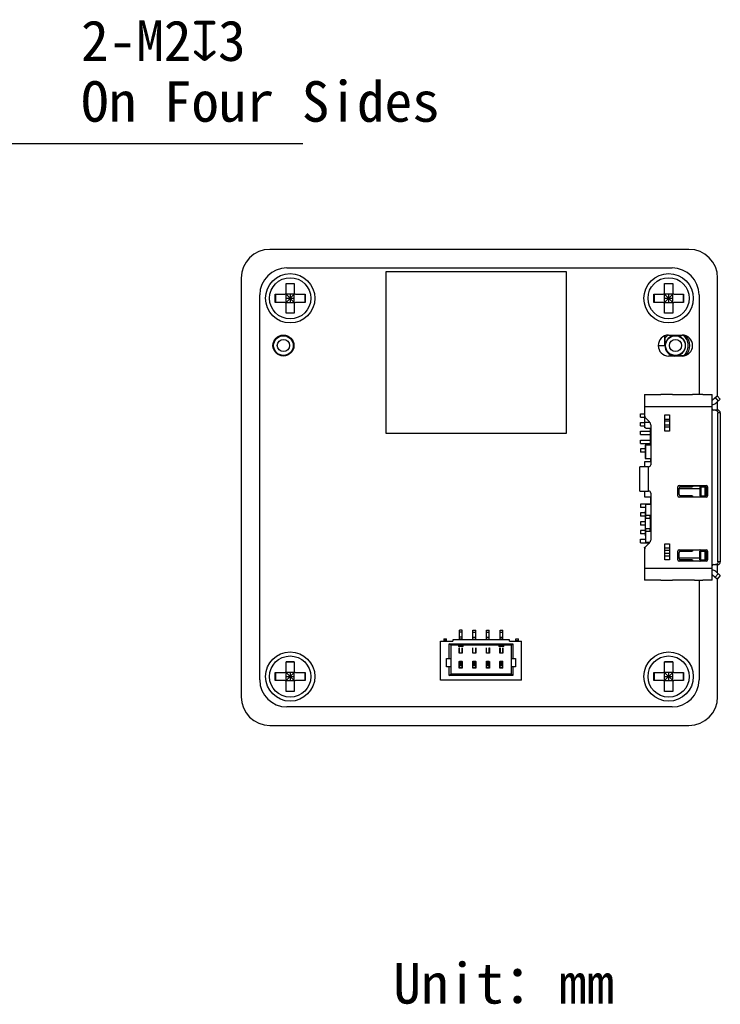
# Model space of a CAD drawing. Header units: millimetres. Extents: x 0 to 559, y 0 to 432.
# Tile 3 of 3: x 211 to 263, y 250 to 323. Entities that reach past the tile are written whole.
import ezdxf

# ---------------------------------------------------------------- set-up
doc = ezdxf.new("R2010")
doc.units = ezdxf.units.MM
doc.header["$LTSCALE"] = 30.734
for name, color, linetype in [('20_ALL_FEATURES', 7, 'CONTINUOUS'), ('50_ALL_DETAILS', 7, 'CONTINUOUS'), ('51__DRAFT_DIMS', 7, 'CONTINUOUS')]:
    doc.layers.add(name, color=color, linetype=linetype)
doc.styles.get("Standard").update_dxf_attribs({"font": 'simfang.ttf'})

msp = doc.modelspace()

# ---------------------------------------------------------------- linework, layer by layer
at = {"layer": '20_ALL_FEATURES'}
for p, q in [((260.68266, 305.95146), (229.68266, 305.95146)), ((230.93266, 304.57928), (259.43266, 304.57928)), ((238.28834, 292.32089), (238.28834, 304.32086)), ((238.28834, 304.32086), (251.58828, 304.32086)), ((251.58828, 304.32086), (251.58828, 292.32089)), ((227.56047, 303.82928), (227.56047, 272.82928)), ((230.88266, 302.72928), (230.88266, 303.42928)), ((230.88266, 303.42928), (231.48266, 303.42928)), ((231.48266, 303.40672), (230.88266, 303.40672)), ((231.48266, 303.42928), (231.48266, 302.72928)), ((258.88266, 302.72928), (258.88266, 303.42928)), ((258.88266, 303.42928), (259.48266, 303.42928)), ((259.48266, 303.40672), (258.88266, 303.40672)), ((259.48266, 303.42928), (259.48266, 302.72928)), ((262.80484, 295.07544), (262.80484, 303.82928)), ((228.93266, 274.07928), (228.93266, 302.57928)), ((230.08266, 302.02928), (230.08266, 302.62928)), ((230.08266, 302.62928), (230.78266, 302.62928)), ((230.10522, 302.62928), (230.10522, 302.02928)), ((230.85337, 301.99999), (231.51195, 302.65857)), ((231.51195, 301.99999), (230.85337, 302.65857)), ((230.88266, 302.02928), (230.88266, 302.62928)), ((231.48266, 302.62928), (230.88266, 302.62928)), ((231.18266, 302.62928), (231.18266, 302.02928)), ((231.48266, 302.02928), (231.48266, 302.62928)), ((231.58266, 302.62928), (232.28266, 302.62928)), ((232.2601, 302.62928), (232.2601, 302.02928)), ((232.28266, 302.62928), (232.28266, 302.02928)), ((258.08266, 302.02928), (258.08266, 302.62928)), ((258.08266, 302.62928), (258.78266, 302.62928)), ((258.10522, 302.62928), (258.10522, 302.02928)), ((258.85337, 301.99999), (259.51195, 302.65857)), ((259.51195, 301.99999), (258.85337, 302.65857)), ((258.88266, 302.02928), (258.88266, 302.62928)), ((259.48266, 302.62928), (258.88266, 302.62928)), ((259.18266, 302.62928), (259.18266, 302.02928)), ((259.48266, 302.02928), (259.48266, 302.62928)), ((259.58266, 302.62928), (260.28266, 302.62928)), ((260.2601, 302.62928), (260.2601, 302.02928)), ((260.28266, 302.62928), (260.28266, 302.02928)), ((261.43266, 302.57928), (261.43266, 295.20071)), ((230.78266, 302.02928), (230.08266, 302.02928)), ((230.88266, 302.32928), (231.48266, 302.32928)), ((230.88266, 302.02928), (231.48266, 302.02928)), ((230.88266, 301.22928), (230.88266, 301.92928)), ((231.48266, 301.92928), (231.48266, 301.22928)), ((232.28266, 302.02928), (231.58266, 302.02928)), ((258.78266, 302.02928), (258.08266, 302.02928)), ((258.88266, 302.32928), (259.48266, 302.32928)), ((258.88266, 302.02928), (259.48266, 302.02928)), ((258.88266, 301.22928), (258.88266, 301.92928)), ((259.48266, 301.92928), (259.48266, 301.22928)), ((260.28266, 302.02928), (259.58266, 302.02928)), ((230.88266, 301.25184), (231.48266, 301.25184)), ((231.48266, 301.22928), (230.88266, 301.22928)), ((258.88266, 301.25184), (259.48266, 301.25184)), ((259.48266, 301.22928), (258.88266, 301.22928)), ((259.18266, 299.60428), (260.18266, 299.60428)), ((231.43434, 299.01721), (231.43272, 298.82928)), ((258.90283, 298.82928), (258.90284, 299.5518)), ((258.92917, 299.4079), (258.92917, 299.56146)), ((231.43272, 298.82928), (231.45766, 298.82928)), ((258.40767, 298.82928), (258.9326, 298.82928)), ((230.68218, 298.07923), (230.49472, 298.07759)), ((230.68266, 298.05429), (230.68218, 298.07923)), ((260.18266, 298.05428), (259.18266, 298.05428)), ((259.68266, 298.07922), (259.68266, 298.05428)), ((260.36322, 298.07579), (260.26128, 298.07579)), ((257.40266, 295.20428), (258.59264, 295.20428)), ((257.40266, 295.20427), (257.40266, 292.79753)), ((259.30267, 295.20071), (258.75265, 295.20071)), ((259.46267, 295.20428), (260.94264, 295.20428)), ((261.55267, 295.20071), (261.10265, 295.20071)), ((261.71267, 295.20428), (262.40266, 295.20428)), ((262.40266, 281.45428), (262.40266, 295.20427)), ((262.43599, 294.81701), (262.76932, 295.11515)), ((262.62025, 294.98182), (262.85359, 294.72094)), ((262.66932, 294.55613), (263.00266, 294.85428)), ((263.00266, 294.85428), (262.76932, 295.11515)), ((262.80484, 294.04428), (262.80484, 294.67735)), ((257.10266, 293.78928), (257.40266, 293.78928)), ((257.10266, 293.53928), (257.10266, 293.78928)), ((262.40266, 294.30428), (257.40266, 294.30428)), ((262.82945, 294.04428), (262.50266, 294.04428)), ((263.00266, 293.84428), (262.82766, 293.84428)), ((262.82766, 282.81428), (262.82766, 293.84428)), ((263.00266, 293.84428), (263.00266, 282.81428)), ((257.10266, 293.53928), (257.40266, 293.53928)), ((257.10266, 293.13928), (257.40266, 293.13928)), ((257.10266, 292.88928), (257.10266, 293.13928)), ((257.40266, 293.57729), (257.41536, 293.57729)), ((257.79084, 293.147), (257.40266, 293.147)), ((257.76479, 293.1769), (257.49053, 293.45117)), ((258.90266, 293.69928), (259.25266, 293.69928)), ((258.90266, 292.49928), (258.90266, 293.69928)), ((258.90266, 293.38805), (259.25266, 293.38805)), ((259.25266, 293.22895), (258.90266, 293.22895)), ((259.25266, 293.69928), (259.25266, 292.49928)), ((251.58828, 292.32089), (238.28834, 292.32089)), ((257.10266, 292.88928), (257.40266, 292.88928)), ((257.10266, 292.48928), (257.83266, 292.48928)), ((257.10266, 292.23928), (257.10266, 292.48928)), ((257.50266, 292.72258), (257.85266, 292.72258)), ((257.83266, 291.46428), (257.83266, 292.72258)), ((257.85266, 292.59428), (257.83266, 292.59428)), ((257.85266, 292.96477), (257.85266, 290.00929)), ((258.90266, 292.9696), (259.25266, 292.9696)), ((258.90266, 292.8105), (259.25266, 292.8105)), ((259.25266, 292.49928), (258.90266, 292.49928)), ((257.10266, 292.23928), (257.83266, 292.23928)), ((257.10266, 291.83928), (257.83266, 291.83928)), ((257.10266, 291.58928), (257.10266, 291.83928)), ((257.10266, 291.58928), (257.83266, 291.58928)), ((257.83266, 291.59428), (257.85266, 291.59428)), ((257.45274, 291.18928), (257.10266, 291.18928)), ((257.10266, 291.18928), (257.10266, 290.93928)), ((257.45274, 290.93928), (257.10266, 290.93928)), ((257.85266, 291.46428), (257.45274, 291.46428)), ((257.45274, 291.46428), (257.45274, 290.46428)), ((257.47854, 291.46428), (257.47854, 290.46428)), ((257.85266, 290.21428), (257.40266, 290.21428)), ((257.40266, 290.21428), (257.40266, 289.85929)), ((257.45274, 290.46428), (257.85266, 290.46428)), ((257.83266, 290.46428), (257.83266, 290.21428)), ((257.70266, 289.85929), (257.05266, 289.85929)), ((257.05266, 288.05929), (257.05266, 289.85929)), ((257.70266, 288.05929), (257.70266, 289.85929)), ((257.05266, 288.05929), (257.70266, 288.05929)), ((257.40266, 288.05929), (257.40266, 287.63928)), ((259.85266, 287.71428), (259.85266, 288.36428)), ((259.95266, 288.46428), (261.96266, 288.46428)), ((259.95266, 287.81428), (259.95266, 288.26428)), ((261.49266, 288.23334), (259.95266, 288.23334)), ((260.05266, 288.36428), (260.90266, 288.36428)), ((261.00187, 288.45331), (261.50164, 288.45331)), ((261.49266, 288.36428), (261.96266, 288.36428)), ((261.49266, 288.36428), (261.49266, 287.71428)), ((261.50266, 288.43928), (261.50266, 288.36428)), ((261.57222, 288.36428), (261.57222, 287.71428)), ((261.87028, 288.36428), (261.87028, 287.71428)), ((261.96266, 288.36428), (261.96266, 287.71428)), ((262.06266, 288.36428), (262.06266, 287.71428)), ((257.40266, 287.63928), (257.83266, 287.63928)), ((257.83266, 287.63928), (257.83266, 287.06428)), ((257.83266, 287.26428), (257.85266, 287.26428)), ((257.85266, 287.90929), (257.85266, 284.43635)), ((261.96266, 287.61428), (259.95266, 287.61428)), ((260.90266, 287.71428), (260.05266, 287.71428)), ((261.49266, 287.71428), (261.96266, 287.71428)), ((261.50266, 287.71428), (261.50266, 287.63928)), ((257.83266, 287.08928), (257.10266, 287.08928)), ((257.10266, 287.08928), (257.10266, 286.83928)), ((257.46077, 286.83928), (257.10266, 286.83928)), ((257.46345, 287.06428), (257.45274, 286.16428)), ((257.85266, 287.06428), (257.46345, 287.06428)), ((257.47854, 287.06428), (257.47854, 286.26428)), ((257.45601, 286.43928), (257.10266, 286.43928)), ((257.10266, 286.43928), (257.10266, 286.18928)), ((257.45304, 286.18928), (257.10266, 286.18928)), ((257.45274, 285.78928), (257.10266, 285.78928)), ((257.10266, 285.78928), (257.10266, 285.53928)), ((257.45274, 286.16428), (257.45274, 285.16428)), ((257.47159, 286.06428), (257.82151, 286.06428)), ((257.47159, 285.26428), (257.47159, 286.06428)), ((257.47588, 286.26428), (257.85266, 286.26428)), ((257.82151, 286.06428), (257.82151, 285.26428)), ((257.83266, 285.78928), (257.82151, 285.78928)), ((257.83266, 286.18928), (257.82245, 286.18928)), ((257.83266, 286.26428), (257.83266, 285.06428)), ((257.45274, 285.53928), (257.10266, 285.53928)), ((257.45304, 285.13928), (257.10266, 285.13928)), ((257.10266, 285.13928), (257.10266, 284.88928)), ((257.45274, 285.16428), (257.46345, 284.26428)), ((257.82151, 285.26428), (257.47159, 285.26428)), ((257.85266, 285.06428), (257.47588, 285.06428)), ((257.47854, 285.06428), (257.47854, 284.26428)), ((257.83266, 285.53928), (257.82151, 285.53928)), ((257.83266, 285.13928), (257.82245, 285.13928)), ((257.45601, 284.88928), (257.10266, 284.88928)), ((257.10266, 284.48928), (257.46077, 284.48928)), ((257.10266, 284.23928), (257.10266, 284.48928)), ((257.10266, 284.23928), (257.77873, 284.23928)), ((257.40266, 283.85626), (257.40266, 281.45428)), ((257.46345, 284.26428), (257.79829, 284.26428)), ((257.49053, 283.94995), (257.76479, 284.22422)), ((258.90266, 284.15928), (259.25266, 284.15928)), ((258.90266, 282.95928), (258.90266, 284.15928)), ((258.90266, 283.84805), (259.25266, 283.84805)), ((258.90266, 283.68895), (259.25266, 283.68895)), ((259.25266, 284.15928), (259.25266, 282.95928)), ((259.85266, 282.96428), (259.85266, 283.61428)), ((259.95266, 283.71428), (261.96266, 283.71428)), ((260.05266, 283.61428), (260.90266, 283.61428)), ((261.49266, 283.61428), (261.96266, 283.61428)), ((261.49266, 282.96428), (261.49266, 283.61428)), ((261.50266, 283.68928), (261.50266, 283.61428)), ((261.57222, 282.96428), (261.57222, 283.61428)), ((261.87028, 283.61428), (261.87028, 282.96428)), ((261.96266, 283.61428), (261.96266, 282.96428)), ((262.06266, 283.61428), (262.06266, 282.96428)), ((259.25266, 283.4296), (258.90266, 283.4296)), ((258.90266, 283.2705), (259.25266, 283.2705)), ((259.25266, 282.95928), (258.90266, 282.95928)), ((259.95266, 283.06428), (259.95266, 283.51428)), ((261.49266, 283.09083), (259.95266, 283.09083)), ((261.96266, 282.86428), (259.95266, 282.86428)), ((260.90266, 282.96428), (260.05266, 282.96428)), ((261.50176, 282.87596), (261.00187, 282.87596)), ((261.49266, 282.96428), (261.96266, 282.96428)), ((261.50266, 282.96428), (261.50266, 282.88928)), ((257.40266, 282.35428), (262.40266, 282.35428)), ((262.50266, 282.61428), (262.82945, 282.61428)), ((263.00266, 281.80428), (262.66932, 282.10242)), ((262.80484, 281.98121), (262.80484, 282.61428)), ((263.00266, 282.81428), (262.82766, 282.81428)), ((258.59264, 281.45428), (257.40266, 281.45428)), ((258.75265, 281.45784), (259.30267, 281.45784)), ((260.94266, 281.45428), (259.46267, 281.45428)), ((261.10266, 281.45783), (261.55266, 281.45784)), ((261.43266, 281.45783), (261.43266, 274.07928)), ((262.40266, 281.45428), (261.71267, 281.45428)), ((262.76932, 281.5434), (262.43602, 281.84152)), ((262.85359, 281.93761), (262.62025, 281.67674)), ((263.00266, 281.80428), (262.76932, 281.5434)), ((262.80484, 272.82928), (262.80484, 281.58311)), ((243.90686, 277.75379), (243.70686, 277.75379)), ((243.70686, 277.05379), (243.70686, 277.75379)), ((243.90686, 277.05379), (243.90686, 277.75379)), ((244.70686, 277.75379), (244.90686, 277.75379)), ((244.70686, 277.05379), (244.70686, 277.75379)), ((244.90686, 277.05379), (244.90686, 277.75379)), ((245.70686, 277.75379), (245.90686, 277.75379)), ((245.70686, 277.05379), (245.70686, 277.75379)), ((245.90686, 277.05379), (245.90686, 277.75379)), ((246.70686, 277.75379), (246.90686, 277.75379)), ((246.70686, 277.05379), (246.70686, 277.75379)), ((246.90686, 277.05379), (246.90686, 277.75379)), ((242.54686, 277.12379), (242.74686, 277.12379)), ((242.54686, 277.12379), (242.54686, 276.95379)), ((242.74686, 276.98879), (242.54686, 276.98879)), ((242.74686, 276.95379), (242.74686, 277.12379)), ((247.40686, 277.05379), (243.20686, 277.05379)), ((243.20686, 277.05379), (243.20686, 276.95379)), ((243.90686, 277.61879), (243.70686, 277.61879)), ((243.90686, 277.25379), (243.70686, 277.25379)), ((243.90686, 277.08379), (243.70686, 277.08379)), ((244.70686, 277.61879), (244.90686, 277.61879)), ((244.70686, 277.25379), (244.90686, 277.25379)), ((244.70686, 277.08379), (244.90686, 277.08379)), ((245.70686, 277.61879), (245.90686, 277.61879)), ((245.70686, 277.25379), (245.90686, 277.25379)), ((245.70686, 277.08379), (245.90686, 277.08379)), ((246.70686, 277.61879), (246.90686, 277.61879)), ((246.70686, 277.25379), (246.90686, 277.25379)), ((246.90686, 277.08379), (246.70686, 277.08379)), ((247.40686, 276.95379), (247.40686, 277.05379)), ((247.86686, 277.12379), (248.06686, 277.12379)), ((247.86686, 276.95379), (247.86686, 277.12379)), ((247.86686, 276.98879), (248.06686, 276.98879)), ((248.06686, 276.95379), (248.06686, 277.12379)), ((242.30686, 276.95379), (243.20686, 276.95379)), ((242.30686, 274.05379), (242.30686, 276.95379)), ((242.95686, 276.75379), (247.65686, 276.75379)), ((243.05686, 276.65379), (242.95686, 276.75379)), ((242.95686, 275.65379), (242.95686, 276.75379)), ((247.55686, 276.65379), (243.05686, 276.65379)), ((243.05686, 276.65379), (243.05686, 274.50379)), ((243.62686, 276.65379), (243.62686, 276.55379)), ((243.98686, 276.55379), (243.62686, 276.55379)), ((243.69686, 276.45379), (243.70686, 276.45379)), ((243.69686, 276.05379), (243.69686, 276.45379)), ((243.70686, 276.05379), (243.70686, 276.45379)), ((243.90686, 276.45379), (243.91686, 276.45379)), ((243.90686, 276.05379), (243.90686, 276.45379)), ((243.91686, 276.45379), (243.91686, 276.05379)), ((243.98686, 276.55379), (243.98686, 276.65379)), ((244.69686, 276.45379), (244.70686, 276.45379)), ((244.69686, 276.05379), (244.69686, 276.45379)), ((244.70686, 276.05379), (244.70686, 276.45379)), ((244.90686, 276.45379), (244.91686, 276.45379)), ((244.90686, 276.05379), (244.90686, 276.45379)), ((244.91686, 276.45379), (244.91686, 276.05379)), ((245.69686, 276.45379), (245.70686, 276.45379)), ((245.69686, 276.05379), (245.69686, 276.45379)), ((245.70686, 276.05379), (245.70686, 276.45379)), ((245.90686, 276.45379), (245.91686, 276.45379)), ((245.90686, 276.05379), (245.90686, 276.45379)), ((245.91686, 276.45379), (245.91686, 276.05379)), ((246.62686, 276.65379), (246.62686, 276.55379)), ((246.98686, 276.55379), (246.62686, 276.55379)), ((246.69686, 276.45379), (246.70686, 276.45379)), ((246.69686, 276.05379), (246.69686, 276.45379)), ((246.70686, 276.45379), (246.70686, 276.05379)), ((246.90686, 276.45379), (246.91686, 276.45379)), ((246.90686, 276.45379), (246.90686, 276.05379)), ((246.91686, 276.05379), (246.91686, 276.45379)), ((246.98686, 276.55379), (246.98686, 276.65379)), ((247.40686, 276.95379), (248.30686, 276.95379)), ((247.55686, 276.65379), (247.65686, 276.75379)), ((247.55686, 274.50379), (247.55686, 276.65379)), ((247.65686, 276.75379), (247.65686, 275.65379)), ((248.30686, 274.05379), (248.30686, 276.95379)), ((242.75686, 275.65379), (243.05686, 275.65379)), ((242.75686, 275.05379), (242.75686, 275.65379)), ((243.91686, 276.05379), (243.69686, 276.05379)), ((243.70686, 276.09379), (243.90686, 276.09379)), ((244.91686, 276.05379), (244.69686, 276.05379)), ((244.70686, 276.09379), (244.90686, 276.09379)), ((245.91686, 276.05379), (245.69686, 276.05379)), ((245.70686, 276.09379), (245.90686, 276.09379)), ((246.91686, 276.05379), (246.69686, 276.05379)), ((246.70686, 276.09379), (246.90686, 276.09379)), ((247.55686, 275.65379), (247.85686, 275.65379)), ((247.85686, 275.65379), (247.85686, 275.05379)), ((230.88266, 274.72928), (230.88266, 275.42928)), ((230.88266, 275.42928), (231.48266, 275.42928)), ((231.48266, 275.40672), (230.88266, 275.40672)), ((231.48266, 275.42928), (231.48266, 274.72928)), ((243.05686, 275.05379), (242.75686, 275.05379)), ((242.95686, 274.40379), (242.95686, 275.05379)), ((243.69686, 275.45379), (243.70686, 275.45379)), ((243.69686, 274.95379), (243.69686, 275.45379)), ((243.91686, 274.95379), (243.69686, 274.95379)), ((243.70686, 275.46379), (243.90686, 275.46379)), ((243.70686, 274.95379), (243.70686, 275.46379)), ((243.70686, 275.36379), (243.90686, 275.36379)), ((243.70686, 275.26379), (243.90686, 275.26379)), ((243.70686, 275.16379), (243.90686, 275.16379)), ((243.70686, 275.01379), (243.90686, 275.01379)), ((243.70686, 274.97683), (243.90686, 274.97683)), ((243.90686, 274.95379), (243.90686, 275.46379)), ((243.90686, 275.45379), (243.91686, 275.45379)), ((243.91686, 275.45379), (243.91686, 274.95379)), ((244.69686, 275.45379), (244.70686, 275.45379)), ((244.69686, 274.95379), (244.69686, 275.45379)), ((244.91686, 274.95379), (244.69686, 274.95379)), ((244.70686, 275.46379), (244.90686, 275.46379)), ((244.70686, 274.95379), (244.70686, 275.46379)), ((244.70686, 275.36379), (244.90686, 275.36379)), ((244.70686, 275.26379), (244.90686, 275.26379)), ((244.70686, 275.16379), (244.90686, 275.16379)), ((244.70686, 275.01379), (244.90686, 275.01379)), ((244.70686, 274.97683), (244.90686, 274.97683)), ((244.90686, 274.95379), (244.90686, 275.46379)), ((244.90686, 275.45379), (244.91686, 275.45379)), ((244.91686, 275.45379), (244.91686, 274.95379)), ((245.69686, 275.45379), (245.70686, 275.45379)), ((245.69686, 274.95379), (245.69686, 275.45379)), ((245.91686, 274.95379), (245.69686, 274.95379)), ((245.70686, 275.46379), (245.90686, 275.46379)), ((245.70686, 274.95379), (245.70686, 275.46379)), ((245.70686, 275.36379), (245.90686, 275.36379)), ((245.70686, 275.26379), (245.90686, 275.26379)), ((245.70686, 275.16379), (245.90686, 275.16379)), ((245.70686, 275.01379), (245.90686, 275.01379)), ((245.70686, 274.97683), (245.90686, 274.97683)), ((245.90686, 274.95379), (245.90686, 275.46379)), ((245.90686, 275.45379), (245.91686, 275.45379)), ((245.91686, 275.45379), (245.91686, 274.95379)), ((246.70686, 275.45379), (246.69686, 275.45379)), ((246.69686, 274.95379), (246.69686, 275.45379)), ((246.91686, 274.95379), (246.69686, 274.95379)), ((246.70686, 275.46379), (246.90686, 275.46379)), ((246.70686, 274.95379), (246.70686, 275.46379)), ((246.70686, 275.36379), (246.90686, 275.36379)), ((246.70686, 275.26379), (246.90686, 275.26379)), ((246.70686, 275.16379), (246.90686, 275.16379)), ((246.70686, 275.01379), (246.90686, 275.01379)), ((246.70686, 274.97683), (246.90686, 274.97683)), ((246.90686, 274.95379), (246.90686, 275.46379)), ((246.91686, 275.45379), (246.90686, 275.45379)), ((246.91686, 274.95379), (246.91686, 275.45379)), ((247.85686, 275.05379), (247.55686, 275.05379)), ((247.65686, 275.05379), (247.65686, 274.40379)), ((258.88266, 275.42928), (259.48266, 275.42928)), ((258.88266, 274.72928), (258.88266, 275.42928)), ((259.48266, 275.40672), (258.88266, 275.40672)), ((259.48266, 275.42928), (259.48266, 274.72928)), ((230.08266, 274.02928), (230.08266, 274.62928)), ((230.08266, 274.62928), (230.78266, 274.62928)), ((230.10522, 274.62928), (230.10522, 274.02928)), ((231.51195, 273.99999), (230.85337, 274.65857)), ((230.85337, 273.99999), (231.51195, 274.65857)), ((230.88266, 274.02928), (230.88266, 274.62928)), ((231.48266, 274.62928), (230.88266, 274.62928)), ((230.88266, 274.32928), (231.48266, 274.32928)), ((231.18266, 274.62928), (231.18266, 274.02928)), ((231.48266, 274.02928), (231.48266, 274.62928)), ((231.58266, 274.62928), (232.28266, 274.62928)), ((232.2601, 274.62928), (232.2601, 274.02928)), ((232.28266, 274.62928), (232.28266, 274.02928)), ((242.95686, 274.40379), (243.05686, 274.50379)), ((247.65686, 274.40379), (242.95686, 274.40379)), ((247.55686, 274.50379), (243.05686, 274.50379)), ((247.55686, 274.50379), (247.65686, 274.40379)), ((258.08266, 274.62928), (258.78266, 274.62928)), ((258.08266, 274.02928), (258.08266, 274.62928)), ((258.10522, 274.62928), (258.10522, 274.02928)), ((259.51195, 273.99999), (258.85337, 274.65857)), ((258.85337, 273.99999), (259.51195, 274.65857)), ((259.48266, 274.62928), (258.88266, 274.62928)), ((258.88266, 274.02928), (258.88266, 274.62928)), ((258.88266, 274.32928), (259.48266, 274.32928)), ((259.18266, 274.62928), (259.18266, 274.02928)), ((259.48266, 274.02928), (259.48266, 274.62928)), ((259.58266, 274.62928), (260.28266, 274.62928)), ((260.2601, 274.62928), (260.2601, 274.02928)), ((260.28266, 274.62928), (260.28266, 274.02928)), ((230.78266, 274.02928), (230.08266, 274.02928)), ((230.88266, 274.02928), (231.48266, 274.02928)), ((230.88266, 273.22928), (230.88266, 273.92928)), ((231.48266, 273.92928), (231.48266, 273.22928)), ((232.28266, 274.02928), (231.58266, 274.02928)), ((248.30686, 274.05379), (242.30686, 274.05379)), ((258.78266, 274.02928), (258.08266, 274.02928)), ((258.88266, 274.02928), (259.48266, 274.02928)), ((258.88266, 273.22928), (258.88266, 273.92928)), ((259.48266, 273.92928), (259.48266, 273.22928)), ((260.28266, 274.02928), (259.58266, 274.02928)), ((230.88266, 273.25184), (231.48266, 273.25184)), ((231.48266, 273.22928), (230.88266, 273.22928)), ((258.88266, 273.25184), (259.48266, 273.25184)), ((259.48266, 273.22928), (258.88266, 273.22928)), ((259.43266, 272.07928), (230.93266, 272.07928)), ((229.68266, 270.70709), (260.68266, 270.70709))]:
    msp.add_line(p, q, dxfattribs=at)
for centre, radius in [((231.18266, 302.32928), 1.825), ((259.18266, 302.32928), 1.825), ((231.18266, 302.32928), 1.525), ((259.18266, 302.32928), 1.525), ((230.68266, 298.82928), 0.775), ((230.68266, 298.82928), 0.72868), ((230.68266, 298.82928), 0.45), ((259.68266, 298.82928), 0.72868), ((259.68266, 298.82928), 0.45), ((231.18266, 274.32928), 1.825), ((231.18266, 274.32928), 1.525), ((259.18266, 274.32928), 1.825), ((259.18266, 274.32928), 1.525)]:
    msp.add_circle(centre, radius, dxfattribs=at)
for centre, radius, start, end in [((229.68266, 303.82928), 2.12219, 90, 180), ((260.68266, 303.82928), 2.12219, 0, 90), ((230.93266, 302.57928), 2, 90, 180), ((259.43266, 302.57928), 2, 0, 90), ((230.78266, 302.72928), 0.1, 270, 360), ((231.58266, 302.72928), 0.1, 180, 270), ((258.78266, 302.72928), 0.1, 270, 360), ((259.58266, 302.72928), 0.1, 180, 270), ((230.78266, 301.92928), 0.1, 0, 90), ((231.58266, 301.92928), 0.1, 90, 180), ((258.78266, 301.92928), 0.1, 0, 90), ((259.58266, 301.92928), 0.1, 90, 180), ((259.18266, 298.82928), 0.775, 90, 270), ((259.68266, 298.82928), 0.95003, 125.5236601, 142.478326), ((260.18266, 298.82928), 0.775, 270, 90), ((259.68266, 298.82928), 0.95003, 307.521674, 54.4653289), ((230.68266, 298.82928), 0.75006, 0, 270), ((259.68266, 298.82928), 0.75006, 270, 180), ((259.68266, 298.82928), 1.06021, 316.8540599, 43.1550779), ((259.68266, 298.82928), 1.26048, 349.2082001, 10.7917999), ((259.68266, 298.82928), 0.77983, 180, 263.7456596), ((262.40266, 294.85428), 0.05, 270, 311.8103149), ((262.40266, 294.85428), 0.4, 270, 311.8103149), ((262.50266, 294.14428), 0.1, 183.407367, 270), ((257.70266, 293.6633), 0.3, 180, 225), ((257.55266, 292.96477), 0.3, 0, 45), ((257.70266, 290.00929), 0.15, 270, 360), ((257.70266, 287.90929), 0.15, 0, 90), ((259.95266, 288.36428), 0.1, 90, 180), ((260.05266, 288.26428), 0.1, 90, 180), ((260.90266, 288.46428), 0.1, 270, 352.8192442), ((261.10109, 288.43928), 0.1, 165.5149798, 172.8192442), ((261.40266, 288.43928), 0.1, 0, 14.4798845), ((261.96266, 288.36428), 0.1, 0, 90), ((259.95266, 287.71428), 0.1, 180, 270), ((260.05266, 287.81428), 0.1, 180, 270), ((260.90266, 287.61428), 0.1, 7.1807558, 90), ((261.10109, 287.63928), 0.1, 187.1807558, 194.4850202), ((261.40266, 287.63928), 0.1, 345.5201177, 360), ((261.96266, 287.71428), 0.1, 270, 360), ((257.55266, 284.43635), 0.3, 315, 360), ((257.70266, 283.73782), 0.3, 135, 180), ((259.95266, 283.61428), 0.1, 90, 180), ((260.05266, 283.51428), 0.1, 90, 180), ((260.90266, 283.71428), 0.1, 270, 352.8192442), ((261.10109, 283.68928), 0.1, 165.5149798, 172.8192442), ((261.40266, 283.68928), 0.1, 0, 14.4798845), ((261.96266, 283.61428), 0.1, 0, 90), ((259.95266, 282.96428), 0.1, 180, 270), ((260.05266, 283.06428), 0.1, 180, 270), ((260.90266, 282.86428), 0.1, 7.1807558, 90), ((261.10109, 282.88928), 0.1, 187.1807558, 194.4850202), ((261.40266, 282.88928), 0.1, 345.5201177, 360), ((261.96266, 282.96428), 0.1, 270, 360), ((262.40266, 281.80428), 0.4, 48.1896851, 90), ((262.50266, 282.51428), 0.1, 90, 176.5742831), ((262.40266, 281.80428), 0.05, 48.1461857, 90), ((230.93266, 274.07928), 2, 180, 270), ((230.78266, 274.72928), 0.1, 270, 360), ((231.58266, 274.72928), 0.1, 180, 270), ((258.78266, 274.72928), 0.1, 270, 360), ((259.43266, 274.07928), 2, 270, 360), ((259.58266, 274.72928), 0.1, 180, 270), ((230.78266, 273.92928), 0.1, 0, 90), ((231.58266, 273.92928), 0.1, 90, 180), ((258.78266, 273.92928), 0.1, 0, 90), ((259.58266, 273.92928), 0.1, 90, 180), ((229.68266, 272.82928), 2.12219, 180, 270), ((260.68266, 272.82928), 2.12219, 270, 360)]:
    msp.add_arc(centre, radius, start, end, dxfattribs=at)
for points, knots in [([(258.9326, 298.82928), (258.93218, 298.87518), (258.93045, 299.06805), (258.92917, 299.26093), (258.92917, 299.4079)], [0, 0, 0, 0, 0.23799355, 1, 1, 1, 1]), ([(260.26128, 298.07579), (260.21037, 298.07578), (260.01749, 298.07625), (259.82462, 298.07795), (259.68266, 298.07922)], [0, 0, 0, 0, 0.26397489, 1, 1, 1, 1]), ([(258.75265, 295.20071), (258.72283, 295.20071), (258.6801, 295.20167), (258.62679, 295.20364), (258.60327, 295.20429), (258.59264, 295.20429)], [0, 0, 0, 0, 0.55896316, 0.80090523, 1, 1, 1, 1]), ([(259.46267, 295.20429), (259.45205, 295.20429), (259.42853, 295.20364), (259.37522, 295.20167), (259.3325, 295.20071), (259.30268, 295.20071)], [0, 0, 0, 0, 0.19909567, 0.44103677, 1, 1, 1, 1]), ([(261.10265, 295.20071), (261.07283, 295.20071), (261.0301, 295.20167), (260.97679, 295.20364), (260.95327, 295.20429), (260.94264, 295.20429)], [0, 0, 0, 0, 0.55896316, 0.80090524, 1, 1, 1, 1]), ([(261.71267, 295.20429), (261.70205, 295.20429), (261.67853, 295.20364), (261.62522, 295.20167), (261.5825, 295.20071), (261.55268, 295.20071)], [0, 0, 0, 0, 0.19909565, 0.44103675, 1, 1, 1, 1]), ([(262.65445, 294.04428), (262.67712, 294.04428), (262.72404, 294.03326), (262.78146, 293.98773), (262.81903, 293.92149), (262.82766, 293.87016), (262.82766, 293.84428)], [0, 0, 0, 0, 0.23321687, 0.47659993, 0.73367287, 1, 1, 1, 1]), ([(263.00266, 293.84428), (263.00266, 293.87016), (262.99403, 293.92149), (262.95646, 293.98773), (262.89904, 294.03326), (262.85212, 294.04428), (262.82945, 294.04428)], [0, 0, 0, 0, 0.26632712, 0.52340005, 0.76678312, 1, 1, 1, 1]), ([(257.50266, 292.72258), (257.48976, 292.72258), (257.4646, 292.72619), (257.43174, 292.74203), (257.40856, 292.76663), (257.40266, 292.78764), (257.40266, 292.79753)], [0, 0, 0, 0, 0.28195408, 0.54635916, 0.78374552, 1, 1, 1, 1]), ([(257.47465, 286.25585), (257.47398, 286.24661), (257.47319, 286.22254), (257.47228, 286.17964), (257.47173, 286.12504), (257.47159, 286.08524), (257.47159, 286.06428)], [0, 0, 0, 0, 0.1451151, 0.37686354, 0.67178714, 1, 1, 1, 1]), ([(257.47588, 286.26428), (257.47567, 286.26428), (257.47547, 286.26326), (257.47518, 286.26192), (257.4749, 286.25913), (257.47473, 286.25708), (257.47465, 286.25585)], [0, 0, 0, 0, 0.07178955, 0.26047809, 0.57017613, 1, 1, 1, 1]), ([(257.82151, 286.06428), (257.82151, 286.07728), (257.82156, 286.1028), (257.8218, 286.13983), (257.82218, 286.17397), (257.82262, 286.19999), (257.82305, 286.21838), (257.82339, 286.23004), (257.82374, 286.24009), (257.82411, 286.24846), (257.82449, 286.25505), (257.82484, 286.25942), (257.82513, 286.26194), (257.82534, 286.26319), (257.8255, 286.26386), (257.82569, 286.26428), (257.8258, 286.26428)], [0, 0, 0, 0, 0.19490217, 0.38230301, 0.55503039, 0.706437, 0.7722948, 0.8307183, 0.88115259, 0.92311176, 0.95619837, 0.98010808, 0.98855448, 0.99464512, 0.99840214, 1, 1, 1, 1]), ([(257.47159, 285.26428), (257.47159, 285.25127), (257.47164, 285.22576), (257.47188, 285.18872), (257.47226, 285.15458), (257.4727, 285.12856), (257.47313, 285.11017), (257.47347, 285.09852), (257.47382, 285.08846), (257.47419, 285.08009), (257.47457, 285.07351), (257.47492, 285.06913), (257.47521, 285.06661), (257.47542, 285.06536), (257.47558, 285.0647), (257.47577, 285.06428), (257.47588, 285.06428)], [0, 0, 0, 0, 0.19490217, 0.38230301, 0.55503039, 0.706437, 0.7722948, 0.8307183, 0.88115259, 0.92311176, 0.95619837, 0.98010808, 0.98855448, 0.99464512, 0.99840214, 1, 1, 1, 1]), ([(257.8258, 285.06428), (257.82569, 285.06428), (257.8255, 285.0647), (257.82534, 285.06536), (257.82513, 285.06661), (257.82484, 285.06913), (257.82449, 285.07351), (257.82411, 285.08009), (257.82374, 285.08846), (257.82339, 285.09852), (257.82305, 285.11017), (257.82262, 285.12856), (257.82218, 285.15458), (257.8218, 285.18872), (257.82156, 285.22576), (257.82151, 285.25127), (257.82151, 285.26428)], [0, 0, 0, 0, 0.00159786, 0.00535488, 0.01144552, 0.01989192, 0.04380162, 0.07688823, 0.1188474, 0.16928169, 0.22770518, 0.29356298, 0.44496959, 0.61769697, 0.80509782, 1, 1, 1, 1]), ([(257.40266, 283.85626), (257.40266, 283.86419), (257.40619, 283.8807), (257.42098, 283.90216), (257.4433, 283.91886), (257.46131, 283.92579), (257.47088, 283.92823)], [0, 0, 0, 0, 0.22392061, 0.46188867, 0.72107577, 1, 1, 1, 1]), ([(262.82766, 282.81428), (262.82766, 282.78839), (262.81903, 282.73707), (262.78146, 282.67083), (262.72404, 282.62529), (262.67712, 282.61428), (262.65445, 282.61428)], [0, 0, 0, 0, 0.26632712, 0.52340005, 0.76678312, 1, 1, 1, 1]), ([(262.82945, 282.61428), (262.85212, 282.61428), (262.89904, 282.62529), (262.95646, 282.67083), (262.99403, 282.73707), (263.00266, 282.78839), (263.00266, 282.81428)], [0, 0, 0, 0, 0.23321687, 0.47659993, 0.73367287, 1, 1, 1, 1]), ([(258.59264, 281.45427), (258.60326, 281.45427), (258.62679, 281.45491), (258.68009, 281.45689), (258.72282, 281.45784), (258.75263, 281.45784)], [0, 0, 0, 0, 0.19909565, 0.44103675, 1, 1, 1, 1]), ([(259.30267, 281.45784), (259.33249, 281.45784), (259.37522, 281.45689), (259.42852, 281.45491), (259.45205, 281.45427), (259.46267, 281.45427)], [0, 0, 0, 0, 0.55896315, 0.80090522, 1, 1, 1, 1]), ([(261.10266, 281.45784), (261.07286, 281.45784), (261.03012, 281.45686), (260.97683, 281.45492), (260.95329, 281.45428), (260.9427, 281.45428)], [0, 0, 0, 0, 0.55870692, 0.80130928, 1, 1, 1, 1]), ([(261.55266, 281.45784), (261.58249, 281.45784), (261.62521, 281.45689), (261.67852, 281.45491), (261.70205, 281.45427), (261.71267, 281.45427)], [0, 0, 0, 0, 0.55896293, 0.80090537, 1, 1, 1, 1])]:
    msp.add_open_spline(points, degree=3, knots=knots, dxfattribs=at)
at = {"layer": '51__DRAFT_DIMS'}
msp.add_line((232.12066, 313.77714), (210.12874, 313.77714), dxfattribs=at)

# ---------------------------------------------------------------- texts
at = {"layer": '50_ALL_DETAILS'}
msp.add_text('Unit：mm', height=3, dxfattribs=at).set_placement((238.81312, 250.11722))
at = {"layer": '51__DRAFT_DIMS', "color": 3, "insert": (215.71495, 322.90214), "char_height": 3, "attachment_point": 1, "line_spacing_factor": 0.9}
msp.add_mtext('\\A1;2-M2{\\fgdt|b0|i0|c134|p49;x}3\\POn Four Sides', dxfattribs=at)

doc.saveas('drawing.dxf')
